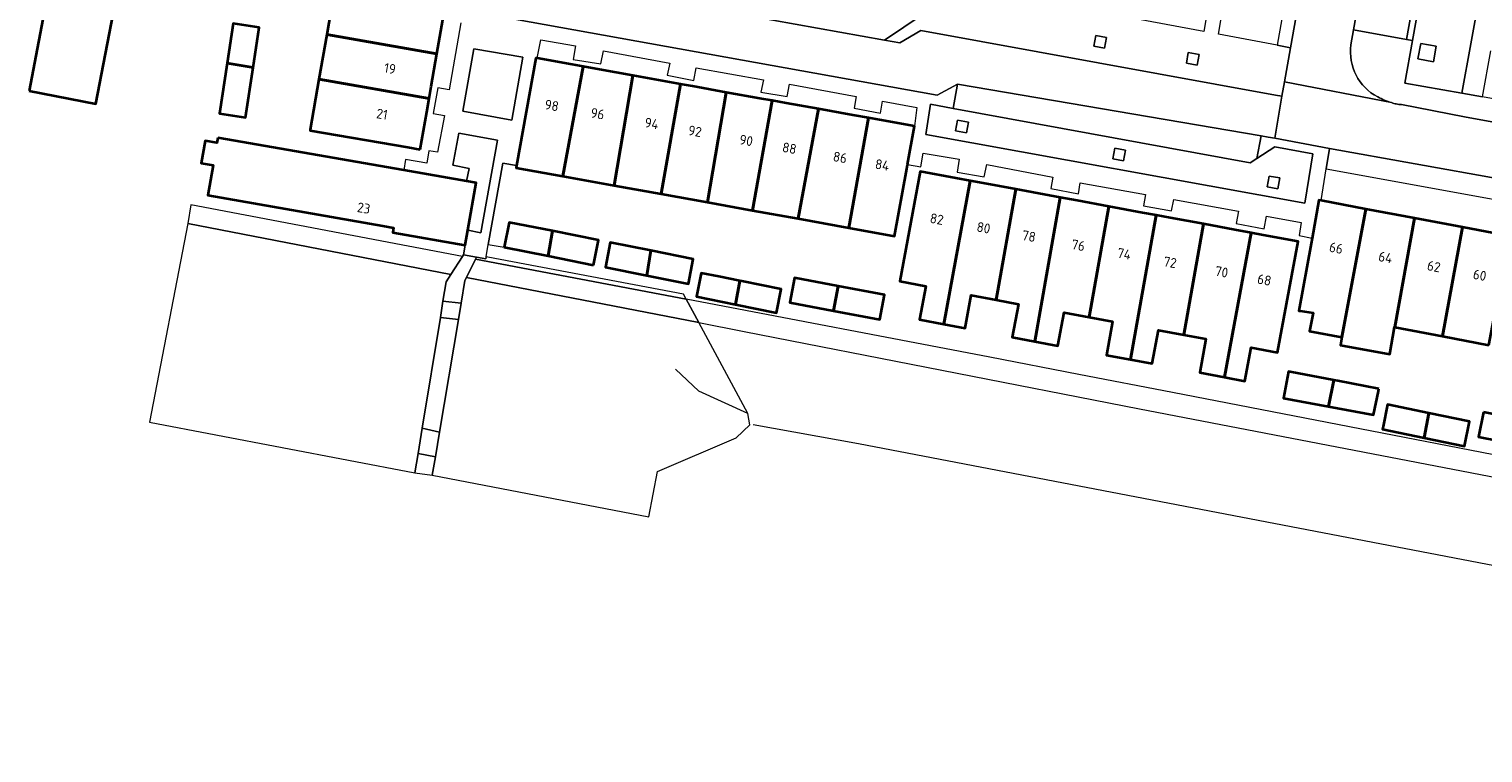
# Model space of a CAD drawing. Extents: x 151587 to 155483, y 462503 to 464608.
# Tile 39 of 236: x 153629 to 153762, y 463048 to 463114. Entities that reach past the tile are written whole.
import ezdxf
from ezdxf.enums import TextEntityAlignment as Align

# ---------------------------------------------------------------- set-up
doc = ezdxf.new("R2010")
doc.units = 0
doc.header["$LTSCALE"] = 0.5
for name, color, linetype, lineweight in [('B-RO-GR-GROENVOORZIENING-GV', 251, 'CONTINUOUS', 18), ('B-RO-GR-STRUIK-GV', 251, 'CONTINUOUS', 13), ('B-RO-IE-TERREINAFSCHEIDING_KUNSTMATIG_HEKWERK-G', 251, 'IE-TERREINAFSCHEIDING-KUNSTMATIG', 18), ('B-RO-IE-TERREINAFSCHEIDING_KUNSTMATIG_MUUR-G', 251, 'IE-TERREINAFSCHEIDING-KUNSTMATIG-DICHT', 18), ('B-RO-KW-KUNSTWERK_GELUIDSWERING_SCHERM-G', 251, 'CONTINUOUS', 18), ('B-RO-OG-BEBOUWING-GV', 6, 'CONTINUOUS', 35), ('B-RO-OG-BEBOUWING-T18', 1, 'CONTINUOUS', 18), ('B-RO-OG-TERREIN_CULTUURSCHEIDING-GV', 251, 'CONTINUOUS', 18), ('B-RO-VH-VERHARDING_ASFALT-GV', 251, 'CONTINUOUS', 18), ('B-RO-VH-VERHARDING_BETONSTRAATSTEEN-GV', 251, 'CONTINUOUS', 18), ('B-RO-VH-VERHARDING_HOUTSNIPPERS-GV', 251, 'CONTINUOUS', 18), ('B-RO-VH-VERHARDING_STRAATBAKSTEEN-GV', 251, 'CONTINUOUS', 18), ('B-RO-VH-VERHARDING_TEGEL-GV', 251, 'CONTINUOUS', 18)]:
    doc.layers.add(name, color=color, linetype=linetype, lineweight=lineweight)
doc.styles.add('NLCS-ISO-M200-T18', font='NLCS-ISO.ttf', dxfattribs={"height": 0.36})
doc.linetypes.add('IE-TERREINAFSCHEIDING-KUNSTMATIG', pattern='A,4,[82,NLCS.SHX,S=0.75,R=90,X=0,Y=0],4,-2', length=10)
doc.linetypes.add('IE-TERREINAFSCHEIDING-KUNSTMATIG-DICHT', pattern='A,8,-1,[82,NLCS.SHX,S=0.75,R=90,X=0,Y=0],-1', length=10)

msp = doc.modelspace()

# ---------------------------------------------------------------- linework, layer by layer
at = {"layer": 'B-RO-GR-GROENVOORZIENING-GV', "flags": 128}
for points in [[(153726.392, 463112.165), (153727.374, 463111.985), (153727.554, 463112.968), (153726.572, 463113.148)], [(153756.016, 463111.001), (153757.432, 463110.741), (153757.691, 463112.158), (153756.275, 463112.417)], [(153734.848, 463110.618), (153735.83, 463110.438), (153736.011, 463111.42), (153735.027, 463111.6)], [(153713.757, 463104.433), (153714.74, 463104.253), (153714.92, 463105.235), (153713.937, 463105.415)], [(153728.123, 463101.867), (153729.106, 463101.686), (153729.286, 463102.669), (153728.303, 463102.849)], [(153742.229, 463099.326), (153743.211, 463099.145), (153743.391, 463100.128), (153742.408, 463100.308)]]:
    msp.add_lwpolyline(points, close=True, dxfattribs=at)
at = {"layer": 'B-RO-GR-STRUIK-GV', "flags": 128}
for points in [[(153643.841, 463097.686), (153643.558, 463095.961), (153667.606, 463091.308), (153668.666, 463092.954)], [(153669.86, 463092.726), (153669.028, 463091.033), (153690.28, 463086.92), (153689.127, 463089.053)], [(153670.834, 463092.933), (153670.799, 463092.738), (153669.941, 463092.89), (153669.86, 463092.726), (153689.127, 463089.053), (153688.873, 463089.523), (153670.985, 463092.904)]]:
    msp.add_lwpolyline(points, close=True, dxfattribs=at)
at = {"layer": 'B-RO-IE-TERREINAFSCHEIDING_KUNSTMATIG_HEKWERK-G', "flags": 128}
for points in [[(153643.558, 463095.961), (153640.061, 463077.82), (153664.32, 463073.183)], [(153668.759, 463093.097), (153668.914, 463093.983)], [(153667.606, 463091.308), (153668.666, 463092.954)], [(153668.666, 463092.954), (153668.759, 463093.097)], [(153669.86, 463092.726), (153669.028, 463091.033)], [(153669.941, 463092.89), (153669.86, 463092.726)], [(153666.891, 463088.874), (153667.181, 463090.649), (153667.606, 463091.308)], [(153669.028, 463091.033), (153668.902, 463090.776), (153668.55, 463088.684)], [(153666.648, 463087.394), (153666.891, 463088.874)], [(153668.55, 463088.684), (153668.301, 463087.205)], [(153689.127, 463089.053), (153688.873, 463089.523)], [(153690.28, 463086.92), (153689.127, 463089.053)], [(153664.989, 463077.267), (153666.648, 463087.394)], [(153668.301, 463087.205), (153666.57, 463076.907)], [(153694.772, 463078.611), (153690.28, 463086.92)], [(153694.772, 463078.611), (153690.268, 463080.651), (153688.145, 463082.655)], [(153665.91, 463072.978), (153685.712, 463069.179), (153686.489, 463073.313), (153693.704, 463076.393), (153694.938, 463077.584), (153694.772, 463078.611)], [(153664.613, 463074.97), (153664.989, 463077.267)], [(153666.57, 463076.907), (153666.192, 463074.653)], [(153664.32, 463073.183), (153664.613, 463074.97)], [(153666.192, 463074.653), (153665.91, 463072.978)]]:
    msp.add_lwpolyline(points, dxfattribs=at)
at = {"layer": 'B-RO-IE-TERREINAFSCHEIDING_KUNSTMATIG_MUUR-G', "flags": 128}
for points in [[(153673.621, 463101.274), (153672.354, 463101.472), (153671.032, 463094.051)], [(153671.032, 463094.051), (153672.481, 463093.803)]]:
    msp.add_lwpolyline(points, dxfattribs=at)
at = {"layer": 'B-RO-KW-KUNSTWERK_GELUIDSWERING_SCHERM-G', "flags": 128}
msp.add_lwpolyline([(153695.242, 463077.617), (153704.882, 463075.858), (153975.562, 463023.98), (153977.368, 463023.634)], dxfattribs=at)
at = {"layer": 'B-RO-OG-BEBOUWING-GV', "flags": 128}
for points in [[(153666.888, 463114.588), (153667.123, 463115.93), (153657.048, 463117.707), (153656.265, 463113.229), (153666.341, 463111.459)], [(153629.052, 463108.08), (153635.166, 463106.912), (153636.912, 463116.054), (153630.799, 463117.22)], [(153647.156, 463110.624), (153649.527, 463110.216), (153650.079, 463113.887), (153647.701, 463114.245)], [(153665.628, 463107.38), (153665.82, 463108.476), (153666.341, 463111.459), (153656.265, 463113.229), (153655.551, 463109.145)], [(153678.703, 463110.486), (153675.501, 463111.062), (153675.386, 463111.083), (153673.621, 463101.274), (153673.581, 463101.053), (153677.859, 463100.283), (153679.717, 463110.304)], [(153649.527, 463110.216), (153647.156, 463110.624), (153646.462, 463106.01), (153648.841, 463105.652)], [(153681.2, 463110.037), (153679.717, 463110.304), (153677.859, 463100.283), (153682.525, 463099.443), (153684.254, 463109.487)], [(153664.816, 463102.734), (153665.411, 463106.139), (153665.628, 463107.38), (153655.551, 463109.145), (153654.749, 463104.559), (153654.735, 463104.476), (153663.672, 463102.932)], [(153688.612, 463108.703), (153687.268, 463108.945), (153684.254, 463109.487), (153682.525, 463099.443), (153686.832, 463098.668)], [(153691.065, 463097.906), (153692.784, 463107.952), (153689.705, 463108.506), (153688.612, 463108.703), (153686.832, 463098.668)], [(153692.784, 463107.952), (153691.065, 463097.906), (153695.171, 463097.167), (153696.969, 463107.199), (153695.846, 463107.401)], [(153701.23, 463106.432), (153698.253, 463106.968), (153696.969, 463107.199), (153695.171, 463097.167), (153699.367, 463096.412)], [(153703.994, 463095.58), (153705.785, 463105.612), (153704.357, 463105.869), (153701.23, 463106.432), (153699.367, 463096.412)], [(153705.785, 463105.612), (153703.994, 463095.58), (153708.176, 463094.827), (153709.284, 463100.959), (153709.358, 463101.372), (153709.987, 463104.856), (153706.787, 463105.432)], [(153646.307, 463103.81), (153646.226, 463103.348), (153645.143, 463103.537), (153644.784, 463101.488), (153645.868, 463101.299), (153645.386, 463098.546), (153661.385, 463095.745), (153662.37, 463095.572), (153662.295, 463095.141), (153668.914, 463093.983), (153669.152, 463095.346), (153669.91, 463099.68), (153669.053, 463099.83), (153663.304, 463100.836)], [(153712.682, 463086.781), (153715.085, 463099.881), (153713.787, 463100.122), (153710.501, 463100.731), (153708.64, 463090.699), (153711.032, 463090.255), (153710.463, 463087.193)], [(153719.273, 463099.103), (153716.267, 463099.661), (153715.085, 463099.881), (153712.682, 463086.781), (153714.622, 463086.421), (153715.177, 463089.41), (153717.46, 463088.987)], [(153720.989, 463085.198), (153723.313, 463098.354), (153722.341, 463098.534), (153719.273, 463099.103), (153717.46, 463088.987), (153719.493, 463088.61), (153718.931, 463085.58)], [(153720.989, 463085.198), (153723.102, 463084.806), (153723.664, 463087.838), (153725.959, 463087.413), (153727.763, 463097.528), (153724.864, 463098.066), (153723.313, 463098.354)], [(153747.156, 463098.06), (153746.961, 463098.097), (153746.336, 463094.643), (153746.247, 463094.153), (153745.132, 463087.996), (153745.258, 463087.978), (153746.429, 463087.807), (153746.116, 463086.141), (153749.061, 463085.587), (153751.266, 463097.285)], [(153729.73, 463083.534), (153732.081, 463096.727), (153730.837, 463096.958), (153727.763, 463097.528), (153725.959, 463087.413), (153728.11, 463087.014), (153727.54, 463083.941)], [(153732.081, 463096.727), (153729.73, 463083.534), (153731.724, 463083.164), (153732.292, 463086.225), (153734.604, 463085.796), (153736.406, 463095.925), (153733.379, 463096.487)], [(153753.903, 463086.484), (153755.689, 463096.452), (153751.266, 463097.285), (153749.061, 463085.587), (153748.924, 463084.861), (153749.266, 463084.798), (153753.456, 463084.022), (153753.872, 463086.489)], [(153760.078, 463095.624), (153755.689, 463096.452), (153753.903, 463086.484), (153758.256, 463085.663)], [(153672.481, 463093.803), (153676.508, 463093.001), (153676.904, 463095.285), (153672.934, 463096.076)], [(153680.663, 463092.173), (153681.116, 463094.446), (153676.904, 463095.285), (153676.508, 463093.001)], [(153738.336, 463081.926), (153740.761, 463095.116), (153739.282, 463095.391), (153736.406, 463095.925), (153734.604, 463085.796), (153736.637, 463085.419), (153736.067, 463082.347)], [(153738.336, 463081.926), (153740.206, 463081.579), (153740.772, 463084.627), (153743.173, 463084.182), (153745.055, 463094.32), (153741.868, 463094.911), (153740.761, 463095.116)], [(153762.488, 463084.866), (153764.376, 463094.814), (153760.078, 463095.624), (153758.256, 463085.663)], [(153685.537, 463091.223), (153685.903, 463093.494), (153682.187, 463094.247), (153681.734, 463091.983)], [(153685.903, 463093.494), (153685.537, 463091.223), (153689.323, 463090.466), (153689.771, 463092.711)], [(153694.022, 463090.731), (153692.119, 463091.115), (153690.5, 463091.442), (153690.067, 463089.297), (153693.621, 463088.58)], [(153694.022, 463090.731), (153693.621, 463088.58), (153697.387, 463087.82), (153697.82, 463089.965), (153694.212, 463090.693)], [(153703.016, 463090.253), (153699.031, 463091.008), (153698.602, 463088.745), (153702.599, 463087.988)], [(153703.016, 463090.253), (153702.599, 463087.988), (153706.813, 463087.19), (153707.242, 463089.452)], [(153748.32, 463081.658), (153744.337, 463082.427), (153744.185, 463082.456), (153743.725, 463080.023), (153747.855, 463079.25)], [(153752.455, 463080.86), (153748.688, 463081.587), (153748.32, 463081.658), (153747.855, 463079.25), (153751.968, 463078.481), (153752.411, 463080.644)], [(153756.599, 463076.391), (153757.014, 463078.647), (153753.24, 463079.426), (153752.825, 463077.416), (153752.776, 463077.182)], [(153757.014, 463078.647), (153756.599, 463076.391), (153760.263, 463075.632), (153760.721, 463077.881)], [(153761.997, 463078.728), (153761.561, 463076.473), (153765.282, 463075.754), (153765.723, 463078.001)]]:
    msp.add_lwpolyline(points, close=True, dxfattribs=at)
at = {"layer": 'B-RO-OG-TERREIN_CULTUURSCHEIDING-GV', "flags": 128}
for points in [[(153664.989, 463077.267), (153666.648, 463087.394), (153666.891, 463088.874), (153667.181, 463090.649), (153667.606, 463091.308), (153643.558, 463095.961), (153640.061, 463077.82), (153664.32, 463073.183), (153664.613, 463074.97)], [(153666.192, 463074.653), (153665.91, 463072.978), (153685.712, 463069.179), (153686.489, 463073.313), (153693.704, 463076.393), (153694.938, 463077.584), (153694.772, 463078.611), (153690.28, 463086.92), (153669.028, 463091.033), (153668.902, 463090.776), (153668.55, 463088.684), (153668.301, 463087.205), (153666.57, 463076.907)]]:
    msp.add_lwpolyline(points, close=True, dxfattribs=at)
at = {"layer": 'B-RO-VH-VERHARDING_ASFALT-GV', "flags": 128}
msp.add_lwpolyline([(153794.052, 463068.782), (153784.725, 463070.615), (153773.963, 463072.715), (153733.575, 463080.531), (153725.032, 463082.184), (153716.867, 463083.765), (153689.127, 463089.053), (153690.28, 463086.92), (153694.437, 463086.116), (153730.578, 463079.023), (153781.35, 463069.257), (153793.664, 463066.806)], close=True, dxfattribs=at)
at = {"layer": 'B-RO-VH-VERHARDING_BETONSTRAATSTEEN-GV', "flags": 128}
for points in [[(153744.346, 463119.005), (153743.138, 463112.269), (153744.377, 463112.035), (153751.726, 463153.077)], [(153683.327, 463116.992), (153674.174, 463118.678), (153673.434, 463114.637), (153712.057, 463107.701), (153713.927, 463108.695), (153741.671, 463103.985), (153742.336, 463103.863), (153742.928, 463103.754)], [(153742.928, 463103.754), (153743.583, 463107.599), (153742.997, 463107.706), (153710.562, 463113.616), (153708.664, 463112.473), (153707.267, 463112.724), (153684.793, 463116.759), (153684.459, 463116.819), (153684.41, 463116.787)], [(153712.54, 463116.278), (153707.267, 463112.724), (153708.664, 463112.473), (153710.562, 463113.616), (153742.997, 463107.706), (153743.583, 463107.599), (153743.82, 463108.924), (153744.377, 463112.035), (153743.138, 463112.269), (153737.773, 463113.279), (153738.186, 463115.621)], [(153736.841, 463115.862), (153736.432, 463113.509), (153725.614, 463115.525)], [(153668.524, 463114.309), (153667.461, 463108.17), (153666.411, 463108.366), (153666.002, 463106.031), (153667.028, 463105.845), (153666.394, 463102.477), (153665.606, 463102.605), (153665.406, 463101.497), (153663.474, 463101.805), (153663.304, 463100.836), (153669.053, 463099.83), (153669.27, 463100.99), (153667.8, 463101.3), (153668.35, 463104.22), (153671.87, 463103.58), (153670.34, 463095.12), (153669.152, 463095.346), (153668.914, 463093.983), (153668.759, 463093.097), (153669.941, 463092.89), (153670.799, 463092.738), (153670.834, 463092.933), (153671.032, 463094.051), (153672.354, 463101.472), (153673.621, 463101.274), (153675.386, 463111.083), (153675.501, 463111.062), (153675.827, 463112.746), (153679.016, 463112.2), (153678.79, 463110.964), (153681.306, 463110.555), (153681.549, 463111.74), (153687.629, 463110.616), (153687.39, 463109.51), (153689.811, 463109.035), (153690.043, 463110.185), (153696.182, 463109.092), (153695.956, 463107.955), (153698.362, 463107.568), (153698.566, 463108.69), (153704.676, 463107.566), (153704.475, 463106.497), (153706.888, 463106.061), (153707.06, 463107.135), (153710.219, 463106.559), (153709.987, 463104.856), (153709.358, 463101.372), (153710.572, 463101.155), (153710.78, 463102.395), (153714.088, 463101.85), (153713.882, 463100.666), (153716.377, 463100.235), (153716.592, 463101.359), (153722.642, 463100.206), (153722.453, 463099.155), (153724.972, 463098.688), (153725.146, 463099.685), (153731.106, 463098.621), (153730.939, 463097.586), (153733.5, 463097.115), (153733.699, 463098.161), (153739.6, 463097.096), (153739.393, 463095.981), (153741.964, 463095.47), (153742.163, 463096.635), (153745.352, 463096.06), (153745.147, 463094.86), (153746.336, 463094.643), (153746.961, 463098.097), (153747.156, 463098.06), (153747.62, 463100.95), (153747.918, 463102.837), (153742.928, 463103.754), (153742.336, 463103.863), (153741.671, 463103.985), (153741.297, 463101.899), (153742.927, 463102.981), (153746.414, 463102.347), (153745.668, 463097.818), (153711.038, 463104.093), (153711.467, 463106.864), (153713.524, 463106.49), (153713.927, 463108.695), (153712.057, 463107.701), (153673.434, 463114.637)]]:
    msp.add_lwpolyline(points, dxfattribs=at)
for points in [[(153726.392, 463112.165), (153726.572, 463113.148), (153727.554, 463112.968), (153727.374, 463111.985)], [(153669.7, 463111.934), (153674.2, 463111.158), (153673.193, 463105.407), (153668.693, 463106.242)], [(153734.848, 463110.618), (153735.027, 463111.6), (153736.011, 463111.42), (153735.83, 463110.438)], [(153741.297, 463101.899), (153740.674, 463101.508), (153713.524, 463106.49), (153711.467, 463106.864), (153711.038, 463104.093), (153745.668, 463097.818), (153746.414, 463102.347), (153742.927, 463102.981)], [(153713.757, 463104.433), (153713.937, 463105.415), (153714.92, 463105.235), (153714.74, 463104.253)], [(153728.123, 463101.867), (153728.303, 463102.849), (153729.286, 463102.669), (153729.106, 463101.686)], [(153742.229, 463099.326), (153742.408, 463100.308), (153743.391, 463100.128), (153743.211, 463099.145)]]:
    msp.add_lwpolyline(points, close=True, dxfattribs=at)
at = {"layer": 'B-RO-VH-VERHARDING_HOUTSNIPPERS-GV', "flags": 128}
for points in [[(153666.891, 463088.874), (153668.55, 463088.684), (153668.902, 463090.776), (153669.028, 463091.033), (153669.86, 463092.726), (153669.941, 463092.89), (153668.759, 463093.097), (153668.666, 463092.954), (153667.606, 463091.308), (153667.181, 463090.649)], [(153668.55, 463088.684), (153666.891, 463088.874), (153666.648, 463087.394), (153668.301, 463087.205)], [(153666.648, 463087.394), (153664.989, 463077.267), (153666.57, 463076.907), (153668.301, 463087.205)], [(153664.613, 463074.97), (153666.192, 463074.653), (153666.57, 463076.907), (153664.989, 463077.267)], [(153665.91, 463072.978), (153666.192, 463074.653), (153664.613, 463074.97), (153664.32, 463073.183)]]:
    msp.add_lwpolyline(points, close=True, dxfattribs=at)
at = {"layer": 'B-RO-VH-VERHARDING_STRAATBAKSTEEN-GV', "flags": 128}
for points in [[(153754.7, 463158.912), (153752.678, 463155.617), (153752.487, 463155.255), (153751.726, 463153.077), (153744.377, 463112.035), (153743.82, 463108.924), (153753.607, 463107.012)], [(153749.896, 463112.282), (153750.125, 463113.653), (153756.197, 463147.389), (153756.987, 463151.822)], [(153753.607, 463107.012), (153743.82, 463108.924), (153743.583, 463107.599)], [(153743.583, 463107.599), (153742.928, 463103.754), (153747.918, 463102.837), (153763.605, 463100.013), (153809.875, 463091.511), (153810.749, 463096.488), (153760.266, 463105.708), (153754.513, 463106.833)]]:
    msp.add_lwpolyline(points, dxfattribs=at)
at = {"layer": 'B-RO-VH-VERHARDING_STRAATBAKSTEEN-GV'}
for points in [[(153752.336, 463107.534, -0.3171918), (153749.896, 463112.282)], [(153753.607, 463107.012, -0.04406), (153752.336, 463107.534)], [(153754.037, 463106.89, -0.0141353), (153753.607, 463107.012)], [(153754.513, 463106.833, -0.056913), (153754.037, 463106.89)]]:
    msp.add_lwpolyline(points, format="xyb", dxfattribs=at)
at = {"layer": 'B-RO-VH-VERHARDING_TEGEL-GV', "flags": 128}
for points in [[(153756.987, 463151.822), (153756.197, 463147.389), (153761.025, 463146.496), (153754.983, 463112.79), (153755.526, 463112.693), (153757.258, 463122.357), (153757.435, 463123.342), (153758.701, 463130.409), (153758.877, 463131.393), (153759.042, 463132.311)], [(153762.494, 463121.419), (153760.044, 463107.88), (153761.921, 463107.534), (153762.669, 463111.736)], [(153927.467, 463077.561), (153927.48, 463077.628), (153920.398, 463078.707), (153912.603, 463080.115), (153898.043, 463082.744), (153898.042, 463082.737), (153889.219, 463084.337), (153883.732, 463085.328), (153874.273, 463087.048), (153853.975, 463090.83), (153830.531, 463095.097), (153820.414, 463096.86), (153783.26, 463103.639), (153780.796, 463104.088), (153772.135, 463105.669), (153761.921, 463107.534), (153760.044, 463107.88), (153754.829, 463108.8), (153755.526, 463112.693), (153754.983, 463112.79), (153750.125, 463113.653), (153749.896, 463112.282)], [(153754.513, 463106.833), (153760.266, 463105.708), (153810.749, 463096.488), (153811.485, 463096.351), (153814.337, 463095.82), (153814.989, 463095.698), (153821.748, 463094.44), (153853.593, 463088.68), (153874.818, 463084.841), (153892.36, 463081.599), (153903.715, 463079.562), (153904.427, 463079.435), (153907.368, 463078.907), (153908.002, 463078.794)], [(153874.333, 463079.86), (153852.721, 463083.765), (153814.09, 463090.747), (153813.418, 463090.869), (153810.547, 463091.389), (153809.875, 463091.511), (153763.605, 463100.013), (153747.918, 463102.837), (153747.62, 463100.95), (153777.825, 463095.473), (153779.117, 463095.239), (153784.037, 463094.322), (153820.848, 463087.464), (153821.77, 463087.292), (153823.418, 463086.985), (153826.749, 463086.364), (153847.429, 463082.631), (153852.362, 463081.741), (153878.646, 463076.942)]]:
    msp.add_lwpolyline(points, dxfattribs=at)
for points in [[(153756.197, 463147.389), (153750.125, 463113.653), (153754.983, 463112.79), (153761.025, 463146.496)], [(153760.618, 463141.101), (153759.042, 463132.311), (153758.877, 463131.393), (153758.701, 463130.409), (153757.435, 463123.342), (153757.258, 463122.357), (153755.526, 463112.693), (153754.829, 463108.8), (153760.044, 463107.88), (153762.494, 463121.419), (153762.672, 463122.403), (153763.944, 463129.429), (153764.122, 463130.413), (153764.281, 463131.29), (153765.658, 463138.9), (153765.858, 463140.006), (153764.842, 463141.746), (153760.86, 463142.449)], [(153707.267, 463112.724), (153712.54, 463116.278), (153688.877, 463120.537), (153688.704, 463119.613), (153684.459, 463116.819), (153684.793, 463116.759)], [(153756.016, 463111.001), (153756.275, 463112.417), (153757.691, 463112.158), (153757.432, 463110.741)], [(153669.7, 463111.934), (153668.693, 463106.242), (153673.193, 463105.407), (153674.2, 463111.158)], [(153741.297, 463101.899), (153741.671, 463103.985), (153713.927, 463108.695), (153713.524, 463106.49), (153740.674, 463101.508)], [(153669.053, 463099.83), (153669.91, 463099.68), (153669.152, 463095.346), (153670.34, 463095.12), (153671.87, 463103.58), (153668.35, 463104.22), (153667.8, 463101.3), (153669.27, 463100.99)]]:
    msp.add_lwpolyline(points, close=True, dxfattribs=at)
at = {"layer": 'B-RO-VH-VERHARDING_TEGEL-GV'}
for points in [[(153749.896, 463112.282, 0.3171918), (153752.336, 463107.534)], [(153752.336, 463107.534, 0.04406), (153753.607, 463107.012)], [(153753.607, 463107.012, 0.0141353), (153754.037, 463106.89)], [(153754.037, 463106.89, 0.056913), (153754.513, 463106.833)]]:
    msp.add_lwpolyline(points, format="xyb", dxfattribs=at)

# ---------------------------------------------------------------- texts
at = {"layer": 'B-RO-OG-BEBOUWING-T18', "style": 'NLCS-ISO-M200-T18'}
for s, rotation, p in [('19', 350.1, (153662.048, 463110.127)), ('98', 349.8, (153676.834, 463106.758)), ('21', 350.1, (153661.32, 463105.964)), ('96', 349.8, (153681.023, 463106.004)), ('94', 349.8, (153685.971, 463105.114)), ('92', 349.8, (153689.926, 463104.402)), ('90', 349.8, (153694.608, 463103.56)), ('88', 349.8, (153698.563, 463102.848)), ('86', 349.8, (153703.191, 463102.015)), ('84', 349.8, (153707.048, 463101.321)), ('23', 350.2, (153659.652, 463097.379)), ('82', 349.5, (153712.033, 463096.379)), ('80', 349.5, (153716.309, 463095.585)), ('78', 349.5, (153720.457, 463094.815)), ('76', 349.5, (153724.972, 463093.978)), ('74', 349.5, (153729.165, 463093.2)), ('66', 349.3, (153748.538, 463093.729)), ('72', 349.5, (153733.358, 463092.423)), ('64', 349.3, (153753.052, 463092.878)), ('62', 349.3, (153757.474, 463092.045)), ('70', 349.5, (153738.069, 463091.548)), ('68', 349.5, (153741.979, 463090.822)), ('60', 349.3, (153761.665, 463091.255))]:
    msp.add_text(s, height=0.9, rotation=rotation, dxfattribs=at).set_placement(p, align=Align.MIDDLE)

doc.saveas('drawing.dxf')
